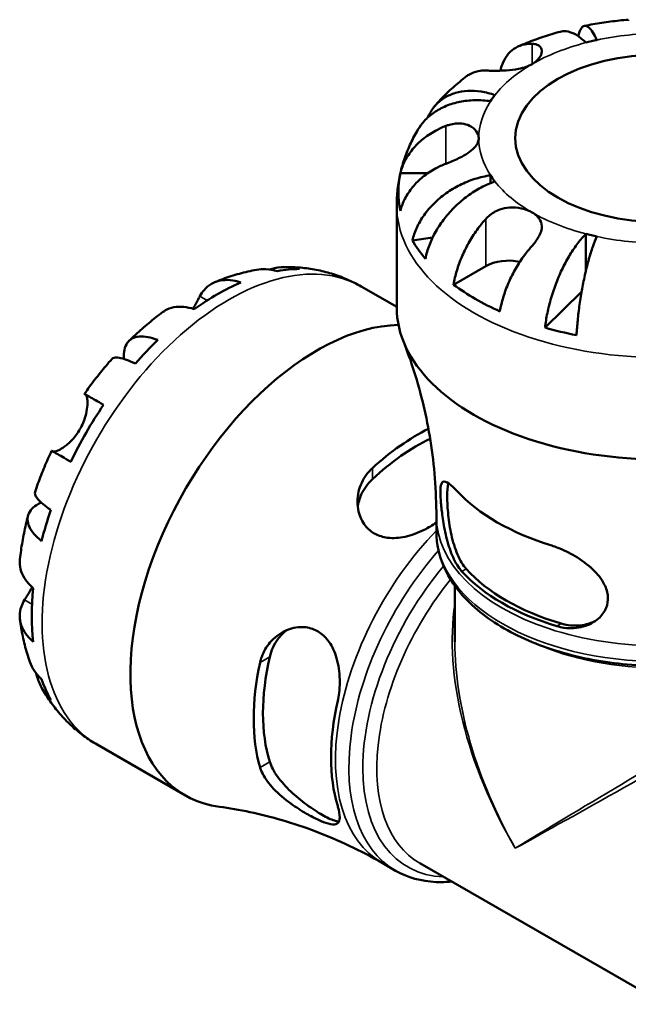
# Model space of a CAD drawing. Header units: millimetres. Extents: x 0 to 905, y -303 to 742.
# Tile 14 of 16: x 757 to 823, y 634 to 742. Entities that reach past the tile are written whole.
import ezdxf

# ---------------------------------------------------------------- set-up
doc = ezdxf.new("R2010")
doc.units = ezdxf.units.MM
doc.layers.add('Visible (ANSI)', color=7, linetype='Continuous', lineweight=50)
doc.layers.add('Visible Narrow (ANSI)', color=7, linetype='Continuous', lineweight=35)

msp = doc.modelspace()

# ---------------------------------------------------------------- linework, layer by layer
at = {"layer": 'Visible (ANSI)'}
for p, q in [((798.443, 725.65), (801.476, 725.65)), ((808.323, 725.398), (808.323, 724.537)), ((798.036, 710.921), (798.036, 722.105)), ((801.978, 718.567), (799.751, 718.235)), ((818.795, 718.969), (818.795, 714.97)), ((804.272, 713.4), (807.803, 715.433)), ((794.132, 713.202), (798.036, 710.954)), ((818.314, 712.612), (814.301, 708.69)), ((802.386, 686.249), (802.386, 687.964)), ((804.416, 674.201), (804.416, 680.362)), ((765.188, 662.94), (774.861, 657.37)), ((796.449, 649.958), (797.92, 649.111)), ((800.56, 649.933), (827.444, 634.451))]:
    msp.add_line(p, q, dxfattribs=at)
for centre, major_axis, ratio, start_param, end_param in [((827.036, 729.463), (-20, 0), 0.5758617, 5.0730826, 5.1370935), ((827.036, 729.463), (-20, 0), 0.5758617, 5.8584808, 5.9224917), ((827.036, 723.577), (-28.818, 0), 0.5758617, 6.1579369, 6.4084337), ((827.036, 729.463), (-20, 0), 0.5758617, 0.3606936, 0.4247045), ((827.036, 729.463), (20, 0), 0.5758617, 4.2876844, 4.3516954), ((827.036, 723.577), (-28.818, 0), 0.5758617, 0.3276875, 0.4577107), ((810.348, 713.967), (3.6, 0), 0.5758617, 1.229192, 2.3561945), ((778.387, 688.804), (14.381, 24.973), 0.5780931, 0.3257538, 0.455777), ((778.387, 688.804), (-14.381, -24.973), 0.5780931, 3.7998087, 4.0503055), ((827.036, 723.577), (-28.818, 0), 0.5758617, 0.6601497, 0.9106466), ((827.036, 710.921), (-29, 0), 0.5758617, 0, 3.1415927), ((789.333, 682.501), (14.472, 25.131), 0.5780931, 0.3346032, 3.3739162), ((827.036, 723.577), (-28.818, 0), 0.5758617, 1.1130856, 1.2431088), ((778.387, 688.804), (-14.381, -24.973), 0.5780931, 4.2527446, 4.3827678), ((778.387, 688.804), (-14.381, -24.973), 0.5780931, 4.5852068, 4.8357037), ((800.35, 676.157), (12.699, 22.053), 0.5780931, 0.7186387, 1.0637649), ((800.35, 676.157), (11.982, 20.807), 0.5780931, 0.7036917, 1.0810484), ((827.036, 697.677), (25.414, 0), 0.5758617, 3.6331718, 4.2208098), ((778.387, 688.804), (-14.381, -24.973), 0.5780931, 5.0381427, 5.168166), ((827.036, 688.52), (-24.652, 0), 0.5758617, 0.4822252, 1.0885711), ((827.036, 688.52), (-24.01, 0), 0.5758617, 0.4738434, 1.0969529), ((778.387, 688.804), (-14.381, -24.973), 0.5780931, 5.370605, 5.6211019), ((800.35, 676.157), (12.699, 22.053), 0.5780931, 2.0739603, 2.6345612), ((800.35, 676.157), (11.982, 20.807), 0.5780931, 2.0566769, 2.6518447), ((778.387, 688.804), (-14.381, -24.973), 0.5780931, 5.8235409, 5.9535641), ((808.269, 671.596), (-12.302, -21.364), 0.5780931, 5.2062541, 5.7854527)]:
    msp.add_ellipse(centre, major_axis=major_axis, ratio=ratio, start_param=start_param, end_param=end_param, dxfattribs=at)
msp.add_ellipse((827.036, 729.463), major_axis=(-16, 0), ratio=0.5758617, dxfattribs=at)
for points, knots in [([(823.436, 742.473), (823.111, 742.446), (822.787, 742.416), (822.14, 742.347), (821.817, 742.309), (821.173, 742.226), (820.852, 742.18), (820.212, 742.082), (819.892, 742.03), (819.256, 741.917), (818.939, 741.857), (818.623, 741.793)], [2.49943666, 2.49943666, 2.49943666, 2.49943666, 2.53834907, 2.53834907, 2.57726149, 2.57726149, 2.6161739, 2.6161739, 2.65508632, 2.65508632, 2.69399873, 2.69399873, 2.69399873, 2.69399873]), ([(823.436, 742.337), (823.436, 742.411), (823.436, 742.458), (823.436, 742.472), (823.436, 742.473), (823.436, 742.473)], [4.42788405, 4.42788405, 4.42788405, 4.42788405, 4.5512464, 4.5512464, 4.57417961, 4.57417961, 4.57417961, 4.57417961]), ([(815.969, 741.159), (815.656, 741.072), (815.344, 740.981), (814.724, 740.792), (814.415, 740.693), (813.802, 740.488), (813.498, 740.381), (812.893, 740.159), (812.593, 740.044), (811.996, 739.806), (811.7, 739.682), (811.406, 739.555)], [2.80431358, 2.80431358, 2.80431358, 2.80431358, 2.84393866, 2.84393866, 2.88356373, 2.88356373, 2.92318881, 2.92318881, 2.96281389, 2.96281389, 3.00243897, 3.00243897, 3.00243897, 3.00243897]), ([(818.795, 739.957), (818.511, 740.234), (818.201, 740.492), (817.594, 740.892), (817.297, 741.033), (816.774, 741.197), (816.499, 741.234), (816.149, 741.2), (816.057, 741.183), (815.969, 741.158)], [4.0142509, 4.0142509, 4.0142509, 4.0142509, 4.18195485, 4.18195485, 4.34965881, 4.34965881, 4.51671888, 4.51671888, 4.57788707, 4.57788707, 4.57788707, 4.57788707]), ([(817.949, 740.658), (817.991, 740.841), (818.04, 741.012), (818.179, 741.38), (818.277, 741.545), (818.474, 741.748), (818.592, 741.806), (818.845, 741.793), (818.98, 741.723), (819.239, 741.497), (819.385, 741.319), (819.685, 740.846), (819.837, 740.551), (819.977, 740.239)], [0.39134741, 0.39134741, 0.39134741, 0.39134741, 0.49949435, 0.49949435, 0.66614868, 0.66614868, 0.83320875, 0.83320875, 1.00026882, 1.00026882, 1.16797277, 1.16797277, 1.33567673, 1.33567673, 1.33567673, 1.33567673]), ([(809.406, 736.882), (809.487, 737.227), (809.596, 737.544), (809.87, 738.148), (810.071, 738.473), (810.548, 739.02), (810.825, 739.243), (811.384, 739.564), (811.718, 739.692), (812.342, 739.811), (812.62, 739.831), (812.894, 739.822)], [0.19619801, 0.19619801, 0.19619801, 0.19619801, 0.33215152, 0.33215152, 0.49888818, 0.49888818, 0.66562485, 0.66562485, 0.83351137, 0.83351137, 0.95687373, 0.95687373, 0.95687373, 0.95687373]), ([(812.894, 739.822), (812.995, 739.819), (813.091, 739.809), (813.314, 739.768), (813.434, 739.728), (813.648, 739.614), (813.739, 739.538), (813.906, 739.315), (813.954, 739.154), (813.94, 738.754), (813.848, 738.513), (813.496, 738.032), (813.23, 737.8), (812.894, 737.607)], [-0.57647647, -0.57647647, -0.57647647, -0.57647647, -0.52968676, -0.52968676, -0.46054026, -0.46054026, -0.38562403, -0.38562403, -0.27730827, -0.27730827, -0.14258086, -0.14258086, 0, 0, 0, 0]), ([(807.803, 736.891), (807.528, 736.899), (807.251, 736.88), (806.627, 736.76), (806.293, 736.632), (805.906, 736.41), (805.799, 736.339), (805.695, 736.26)], [4.42788405, 4.42788405, 4.42788405, 4.42788405, 4.5512464, 4.5512464, 4.71913293, 4.71913293, 4.78303844, 4.78303844, 4.78303844, 4.78303844]), ([(812.894, 737.607), (812.696, 737.493), (812.475, 737.393), (811.978, 737.214), (811.7, 737.14), (810.967, 736.991), (810.504, 736.94), (809.728, 736.89), (809.419, 736.88), (808.907, 736.874), (808.701, 736.874), (808.308, 736.878), (808.124, 736.882), (807.903, 736.888), (807.852, 736.889), (807.803, 736.891)], [-2.49913258, -2.49913258, -2.49913258, -2.49913258, -2.41505436, -2.41505436, -2.32384732, -2.32384732, -2.1841143, -2.1841143, -2.08674766, -2.08674766, -2.01440674, -2.01440674, -1.93994266, -1.93994266, -1.91637503, -1.91637503, -1.91637503, -1.91637503]), ([(805.695, 736.261), (805.443, 736.07), (805.194, 735.874), (804.703, 735.471), (804.462, 735.264), (803.987, 734.84), (803.753, 734.622), (803.295, 734.174), (803.07, 733.945), (802.63, 733.474), (802.414, 733.232), (802.204, 732.984)], [3.27620975, 3.27620975, 3.27620975, 3.27620975, 3.31546239, 3.31546239, 3.35471503, 3.35471503, 3.39396767, 3.39396767, 3.4332203, 3.4332203, 3.47247294, 3.47247294, 3.47247294, 3.47247294]), ([(801.454, 731.751), (801.505, 731.874), (801.56, 731.992), (801.801, 732.461), (802.045, 732.819), (802.625, 733.445), (802.962, 733.713), (803.64, 734.126), (804.045, 734.308), (804.915, 734.563), (805.382, 734.636), (806.27, 734.683), (806.775, 734.661), (807.805, 734.506), (808.331, 734.372), (808.813, 734.209)], [0.2807878, 0.2807878, 0.2807878, 0.2807878, 0.33284, 0.33284, 0.4994944, 0.4994944, 0.6661487, 0.6661487, 0.8332087, 0.8332087, 1.0002688, 1.0002688, 1.1679728, 1.1679728, 1.3356767, 1.3356767, 1.3356767, 1.3356767]), ([(808.323, 733.528), (807.782, 733.608), (807.19, 733.651), (806.033, 733.63), (805.466, 733.565), (804.468, 733.366), (803.944, 733.212), (802.965, 732.807), (802.511, 732.556), (801.749, 732.027), (801.371, 731.701), (800.785, 731.049), (800.558, 730.736), (800.372, 730.424)], [4.0142509, 4.0142509, 4.0142509, 4.0142509, 4.18195485, 4.18195485, 4.34965881, 4.34965881, 4.51671888, 4.51671888, 4.68377895, 4.68377895, 4.85043327, 4.85043327, 4.98319634, 4.98319634, 4.98319634, 4.98319634]), ([(800.372, 730.424), (800.085, 729.941), (799.819, 729.441), (799.334, 728.405), (799.115, 727.871), (798.734, 726.774), (798.571, 726.21), (798.306, 725.062), (798.205, 724.478), (798.07, 723.297), (798.036, 722.701), (798.036, 722.105)], [3.59760726, 3.59760726, 3.59760726, 3.59760726, 3.66348397, 3.66348397, 3.72936068, 3.72936068, 3.79523739, 3.79523739, 3.86111411, 3.86111411, 3.92699082, 3.92699082, 3.92699082, 3.92699082]), ([(798.443, 725.65), (798.562, 726.119), (798.739, 726.578), (799.159, 727.404), (799.443, 727.845), (800.119, 728.667), (800.511, 729.049), (801.301, 729.692), (801.774, 730.012), (802.656, 730.491), (803.048, 730.67), (803.436, 730.82)], [0.17075309, 0.17075309, 0.17075309, 0.17075309, 0.33215152, 0.33215152, 0.49888818, 0.49888818, 0.66562485, 0.66562485, 0.83351137, 0.83351137, 0.95687373, 0.95687373, 0.95687373, 0.95687373]), ([(803.436, 730.82), (803.561, 730.868), (803.688, 730.911), (804.043, 731.012), (804.272, 731.056), (804.733, 731.102), (804.963, 731.101), (805.491, 731.042), (805.773, 730.962), (806.335, 730.695), (806.585, 730.49), (806.941, 730.01), (807.036, 729.737), (807.036, 729.463)], [-0.58004807, -0.58004807, -0.58004807, -0.58004807, -0.5384523, -0.5384523, -0.46383793, -0.46383793, -0.3862639, -0.3862639, -0.27840269, -0.27840269, -0.14277912, -0.14277912, 0, 0, 0, 0]), ([(807.036, 729.463), (807.036, 729.314), (807.008, 729.165), (806.893, 728.862), (806.803, 728.71), (806.515, 728.351), (806.292, 728.151), (805.767, 727.777), (805.477, 727.605), (804.941, 727.325), (804.712, 727.214), (804.251, 727.005), (804.021, 726.907), (803.673, 726.766), (803.554, 726.719), (803.436, 726.674)], [0, 0, 0, 0, 0.07774953, 0.07774953, 0.16081914, 0.16081914, 0.27783798, 0.27783798, 0.3882896, 0.3882896, 0.46542959, 0.46542959, 0.54035429, 0.54035429, 0.57953204, 0.57953204, 0.57953204, 0.57953204]), ([(803.436, 726.674), (803.048, 726.524), (802.656, 726.345), (801.774, 725.866), (801.301, 725.546), (800.511, 724.903), (800.119, 724.521), (799.443, 723.698), (799.159, 723.257), (798.739, 722.432), (798.562, 721.973), (798.443, 721.503)], [4.42788748, 4.42788748, 4.42788748, 4.42788748, 4.55124983, 4.55124983, 4.71913636, 4.71913636, 4.88587302, 4.88587302, 5.05260969, 5.05260969, 5.21400811, 5.21400811, 5.21400811, 5.21400811]), ([(799.751, 718.235), (799.866, 718.724), (800.038, 719.211), (800.444, 720.099), (800.718, 720.581), (801.371, 721.501), (801.749, 721.939), (802.511, 722.695), (802.965, 723.082), (803.944, 723.779), (804.468, 724.088), (805.466, 724.585), (806.033, 724.819), (807.19, 725.185), (807.782, 725.318), (808.323, 725.398)], [0.1707461, 0.1707461, 0.1707461, 0.1707461, 0.33284, 0.33284, 0.4994944, 0.4994944, 0.6661487, 0.6661487, 0.8332087, 0.8332087, 1.0002688, 1.0002688, 1.1679728, 1.1679728, 1.3356767, 1.3356767, 1.3356767, 1.3356767]), ([(808.813, 724.717), (808.331, 724.554), (807.805, 724.331), (806.775, 723.787), (806.27, 723.467), (805.382, 722.817), (804.915, 722.428), (804.045, 721.582), (803.64, 721.125), (802.962, 720.253), (802.625, 719.756), (802.045, 718.736), (801.801, 718.213), (801.439, 717.262), (801.286, 716.75), (801.184, 716.243)], [4.0142509, 4.0142509, 4.0142509, 4.0142509, 4.1819549, 4.1819549, 4.3496588, 4.3496588, 4.5167189, 4.5167189, 4.683779, 4.683779, 4.8504333, 4.8504333, 5.0170876, 5.0170876, 5.1791816, 5.1791816, 5.1791816, 5.1791816]), ([(807.803, 720.603), (807.904, 720.716), (808.012, 720.824), (808.297, 721.075), (808.481, 721.21), (808.89, 721.455), (809.115, 721.561), (809.693, 721.766), (810.049, 721.838), (810.858, 721.897), (811.302, 721.858), (812.158, 721.667), (812.558, 721.513), (812.894, 721.319)], [-0.57647647, -0.57647647, -0.57647647, -0.57647647, -0.52968676, -0.52968676, -0.46054026, -0.46054026, -0.38562403, -0.38562403, -0.27730827, -0.27730827, -0.14258086, -0.14258086, 0, 0, 0, 0]), ([(804.272, 713.4), (804.356, 713.918), (804.482, 714.449), (804.779, 715.445), (804.979, 716.002), (805.457, 717.099), (805.734, 717.641), (806.293, 718.606), (806.627, 719.118), (807.251, 719.956), (807.528, 720.296), (807.803, 720.603)], [0.17075309, 0.17075309, 0.17075309, 0.17075309, 0.33215152, 0.33215152, 0.49888818, 0.49888818, 0.66562485, 0.66562485, 0.83351137, 0.83351137, 0.95687373, 0.95687373, 0.95687373, 0.95687373]), ([(812.894, 721.319), (813.092, 721.205), (813.266, 721.078), (813.573, 720.79), (813.698, 720.628), (813.925, 720.188), (813.974, 719.898), (813.909, 719.364), (813.84, 719.136), (813.655, 718.729), (813.557, 718.553), (813.323, 718.196), (813.188, 718.016), (812.992, 717.782), (812.943, 717.727), (812.894, 717.671)], [-2.49913258, -2.49913258, -2.49913258, -2.49913258, -2.41505436, -2.41505436, -2.32384732, -2.32384732, -2.1841143, -2.1841143, -2.08674766, -2.08674766, -2.01440674, -2.01440674, -1.93994266, -1.93994266, -1.91637503, -1.91637503, -1.91637503, -1.91637503]), ([(814.301, 708.69), (814.361, 709.22), (814.451, 709.769), (814.665, 710.805), (814.808, 711.386), (815.15, 712.544), (815.349, 713.12), (815.748, 714.153), (815.986, 714.705), (816.499, 715.757), (816.774, 716.257), (817.297, 717.117), (817.594, 717.557), (818.201, 718.344), (818.511, 718.691), (818.795, 718.969)], [0.1707461, 0.1707461, 0.1707461, 0.1707461, 0.33284, 0.33284, 0.4994944, 0.4994944, 0.6661487, 0.6661487, 0.8332087, 0.8332087, 1.0002688, 1.0002688, 1.1679728, 1.1679728, 1.3356767, 1.3356767, 1.3356767, 1.3356767]), ([(819.977, 718.687), (819.837, 718.375), (819.685, 717.99), (819.385, 717.129), (819.239, 716.654), (818.98, 715.731), (818.845, 715.198), (818.592, 714.084), (818.474, 713.503), (818.277, 712.421), (818.179, 711.821), (818.011, 710.622), (817.94, 710.024), (817.835, 708.962), (817.79, 708.402), (817.761, 707.864)], [4.0142509, 4.0142509, 4.0142509, 4.0142509, 4.1819549, 4.1819549, 4.3496588, 4.3496588, 4.5167189, 4.5167189, 4.6837789, 4.6837789, 4.8504333, 4.8504333, 5.0170876, 5.0170876, 5.1791816, 5.1791816, 5.1791816, 5.1791816]), ([(812.894, 717.671), (812.62, 717.364), (812.342, 717.024), (811.718, 716.187), (811.384, 715.674), (810.825, 714.709), (810.548, 714.168), (810.071, 713.07), (809.87, 712.513), (809.573, 711.517), (809.447, 710.986), (809.364, 710.468)], [4.42788405, 4.42788405, 4.42788405, 4.42788405, 4.5512464, 4.5512464, 4.71913293, 4.71913293, 4.88586959, 4.88586959, 5.05260626, 5.05260626, 5.21400469, 5.21400469, 5.21400469, 5.21400469]), ([(784.946, 714.887), (784.516, 715.017), (784.086, 715.088), (783.367, 715.121), (783.016, 715.101), (782.67, 715.04)], [0.17074605, 0.17074605, 0.17074605, 0.17074605, 0.33284003, 0.33284003, 0.47021059, 0.47021059, 0.47021059, 0.47021059]), ([(784.117, 715.067), (784.293, 715.122), (784.472, 715.17), (785.129, 715.311), (785.612, 715.349), (786.479, 715.32), (786.941, 715.252), (787.392, 715.125)], [4.78740718, 4.78740718, 4.78740718, 4.78740718, 4.85043327, 4.85043327, 5.01708759, 5.01708759, 5.17918157, 5.17918157, 5.17918157, 5.17918157]), ([(785.81, 715.337), (786.369, 715.342), (786.933, 715.321), (788.065, 715.22), (788.634, 715.142), (789.768, 714.922), (790.334, 714.782), (791.452, 714.438), (792.005, 714.234), (793.089, 713.764), (793.618, 713.497), (794.132, 713.202)], [0.45605904, 0.45605904, 0.45605904, 0.45605904, 0.52154012, 0.52154012, 0.5870212, 0.5870212, 0.65250229, 0.65250229, 0.71798337, 0.71798337, 0.78346445, 0.78346445, 0.78346445, 0.78346445]), ([(778.075, 713.666), (778.367, 713.788), (778.662, 713.905), (779.258, 714.128), (779.558, 714.233), (780.165, 714.43), (780.472, 714.523), (781.09, 714.695), (781.402, 714.774), (782.032, 714.918), (782.349, 714.983), (782.67, 715.04)], [0.13449766, 0.13449766, 0.13449766, 0.13449766, 0.17376263, 0.17376263, 0.2130276, 0.2130276, 0.25229257, 0.25229257, 0.29155754, 0.29155754, 0.33082251, 0.33082251, 0.33082251, 0.33082251]), ([(776.461, 712.139), (776.59, 712.382), (776.745, 712.613), (777.159, 713.096), (777.436, 713.323), (777.993, 713.649), (778.323, 713.779), (779.034, 713.921), (779.415, 713.934), (780.13, 713.866), (780.526, 713.783), (780.933, 713.646)], [4.42788405, 4.42788405, 4.42788405, 4.42788405, 4.5512464, 4.5512464, 4.71913293, 4.71913293, 4.88586959, 4.88586959, 5.05260626, 5.05260626, 5.21400469, 5.21400469, 5.21400469, 5.21400469]), ([(775.682, 710.765), (775.739, 710.859), (775.794, 710.952), (775.941, 711.2), (776.028, 711.352), (776.183, 711.628), (776.252, 711.753), (776.368, 711.966), (776.416, 712.055), (776.461, 712.139)], [0.3826264, 0.3826264, 0.3826264, 0.3826264, 0.41754463, 0.41754463, 0.47774931, 0.47774931, 0.53276241, 0.53276241, 0.57681269, 0.57681269, 0.57681269, 0.57681269]), ([(775.841, 710.714), (775.435, 710.851), (775.038, 710.934), (774.324, 711.002), (773.943, 710.99), (773.232, 710.847), (772.901, 710.717), (772.535, 710.502), (772.446, 710.443), (772.358, 710.378)], [0.17075309, 0.17075309, 0.17075309, 0.17075309, 0.33215152, 0.33215152, 0.49888818, 0.49888818, 0.66562485, 0.66562485, 0.71941105, 0.71941105, 0.71941105, 0.71941105]), ([(768.677, 707.231), (768.91, 707.459), (769.145, 707.684), (769.62, 708.126), (769.861, 708.343), (770.346, 708.771), (770.592, 708.981), (771.087, 709.394), (771.338, 709.597), (771.844, 709.994), (772.099, 710.188), (772.357, 710.378)], [5.94598306, 5.94598306, 5.94598306, 5.94598306, 5.98561931, 5.98561931, 6.02525556, 6.02525556, 6.06489181, 6.06489181, 6.10452805, 6.10452805, 6.1441643, 6.1441643, 6.1441643, 6.1441643]), ([(768.117, 705.266), (768.116, 705.281), (768.115, 705.295), (768.092, 705.673), (768.117, 706.002), (768.236, 706.54), (768.341, 706.798), (768.638, 707.22), (768.831, 707.385), (769.247, 707.607), (769.509, 707.686), (770.101, 707.741), (770.433, 707.717), (771.074, 707.594), (771.441, 707.487), (771.828, 707.334)], [4.175506, 4.175506, 4.175506, 4.175506, 4.1819549, 4.1819549, 4.3496588, 4.3496588, 4.5167189, 4.5167189, 4.6837789, 4.6837789, 4.8504333, 4.8504333, 5.0170876, 5.0170876, 5.1791816, 5.1791816, 5.1791816, 5.1791816]), ([(802.386, 687.964), (802.386, 689.37), (802.331, 690.776), (802.113, 693.556), (801.95, 694.929), (801.529, 697.614), (801.269, 698.925), (800.67, 701.458), (800.331, 702.681), (799.59, 705.019), (799.19, 706.133), (798.77, 707.187)], [3.92699082, 3.92699082, 3.92699082, 3.92699082, 3.97209266, 3.97209266, 4.0171945, 4.0171945, 4.06229635, 4.06229635, 4.10739819, 4.10739819, 4.15250003, 4.15250003, 4.15250003, 4.15250003]), ([(769.382, 704.754), (769.016, 704.93), (768.682, 705.071), (768.117, 705.274), (767.837, 705.353), (767.367, 705.427), (767.177, 705.423), (766.941, 705.361), (766.856, 705.314), (766.796, 705.247)], [0.17074605, 0.17074605, 0.17074605, 0.17074605, 0.33284003, 0.33284003, 0.49949435, 0.49949435, 0.66614868, 0.66614868, 0.78787661, 0.78787661, 0.78787661, 0.78787661]), ([(763.795, 701.417), (763.981, 701.685), (764.169, 701.951), (764.553, 702.477), (764.748, 702.738), (765.142, 703.254), (765.343, 703.51), (765.748, 704.016), (765.954, 704.266), (766.371, 704.761), (766.582, 705.005), (766.796, 705.247)], [5.64090934, 5.64090934, 5.64090934, 5.64090934, 5.67983084, 5.67983084, 5.71875234, 5.71875234, 5.75767384, 5.75767384, 5.79659533, 5.79659533, 5.83551683, 5.83551683, 5.83551683, 5.83551683]), ([(763.296, 697.539), (763.425, 697.764), (763.54, 697.995), (763.746, 698.482), (763.833, 698.734), (764.001, 699.332), (764.062, 699.668), (764.125, 700.258), (764.129, 700.51), (764.104, 700.863), (764.085, 700.984), (764.036, 701.175), (764.006, 701.245), (763.954, 701.315), (763.935, 701.333), (763.915, 701.345)], [0, 0, 0, 0, 0.07774953, 0.07774953, 0.16081914, 0.16081914, 0.27783798, 0.27783798, 0.3882896, 0.3882896, 0.46542959, 0.46542959, 0.54035429, 0.54035429, 0.57953204, 0.57953204, 0.57953204, 0.57953204]), ([(763.915, 701.345), (763.851, 701.383), (763.809, 701.407), (763.783, 701.425), (763.823, 701.402), (763.984, 701.311), (764.119, 701.235), (764.492, 701.021), (764.732, 700.884), (765.236, 700.595), (765.544, 700.418), (765.891, 700.218)], [4.42788405, 4.42788405, 4.42788405, 4.42788405, 4.5512464, 4.5512464, 4.71913293, 4.71913293, 4.88586959, 4.88586959, 5.05260626, 5.05260626, 5.21400469, 5.21400469, 5.21400469, 5.21400469]), ([(760.354, 695.093), (760.366, 695.09), (760.38, 695.087), (760.453, 695.08), (760.529, 695.089), (760.72, 695.142), (760.836, 695.187), (761.152, 695.342), (761.363, 695.469), (761.876, 695.841), (762.178, 696.104), (762.774, 696.747), (763.058, 697.127), (763.296, 697.539)], [-0.55773761, -0.55773761, -0.55773761, -0.55773761, -0.5384523, -0.5384523, -0.46383793, -0.46383793, -0.3862639, -0.3862639, -0.27840269, -0.27840269, -0.14277912, -0.14277912, 0, 0, 0, 0]), ([(758.378, 690.667), (758.48, 690.973), (758.587, 691.278), (758.807, 691.887), (758.921, 692.19), (759.156, 692.795), (759.277, 693.096), (759.527, 693.696), (759.656, 693.995), (759.92, 694.59), (760.056, 694.887), (760.195, 695.182)], [5.16004184, 5.16004184, 5.16004184, 5.16004184, 5.19896426, 5.19896426, 5.23788668, 5.23788668, 5.27680911, 5.27680911, 5.31573153, 5.31573153, 5.35465395, 5.35465395, 5.35465395, 5.35465395]), ([(762.291, 693.983), (761.944, 694.182), (761.636, 694.359), (761.132, 694.649), (760.892, 694.786), (760.519, 694.999), (760.384, 695.076), (760.235, 695.16), (760.196, 695.182), (760.195, 695.182)], [0.17075309, 0.17075309, 0.17075309, 0.17075309, 0.33215152, 0.33215152, 0.49888818, 0.49888818, 0.66562485, 0.66562485, 0.80841156, 0.80841156, 0.80841156, 0.80841156]), ([(802.386, 687.315), (801.965, 687.016), (801.511, 686.743), (800.367, 686.171), (799.658, 685.907), (798.299, 685.614), (797.652, 685.566), (796.542, 685.703), (796.078, 685.844), (795.239, 686.294), (794.88, 686.599), (794.233, 687.415), (793.99, 687.946), (793.687, 689.216), (793.691, 689.974), (794.015, 691.371), (794.308, 692.015), (794.923, 692.834), (795.136, 693.068), (795.372, 693.283)], [-1.8387587, -1.8387587, -1.8387587, -1.8387587, -1.6793131, -1.6793131, -1.4547755, -1.4547755, -1.2502186, -1.2502186, -1.0843743, -1.0843743, -0.9161356, -0.9161356, -0.7095462, -0.7095462, -0.4504903, -0.4504903, -0.2130161, -0.2130161, -0.1082794, -0.1082794, -0.1082794, -0.1082794]), ([(793.767, 689.008), (793.825, 689.46), (793.953, 689.927), (794.437, 691.001), (794.866, 691.586), (795.372, 692.056)], [2.23778167, 2.23778167, 2.23778167, 2.23778167, 2.39657457, 2.39657457, 2.62085352, 2.62085352, 2.62085352, 2.62085352]), ([(805.195, 681.937), (805.09, 682.052), (804.988, 682.178), (804.561, 682.767), (804.271, 683.327), (803.779, 684.587), (803.576, 685.286), (803.264, 686.664), (803.148, 687.336), (802.984, 688.509), (802.929, 689.006), (802.851, 689.919), (802.831, 690.318), (802.831, 691.058), (802.863, 691.353), (803.021, 691.781), (803.171, 691.853), (803.601, 691.71), (803.869, 691.517), (804.334, 691.079), (804.479, 690.933), (804.632, 690.769)], [-1.9752246, -1.9752246, -1.9752246, -1.9752246, -1.9072855, -1.9072855, -1.6824696, -1.6824696, -1.457908, -1.457908, -1.2546509, -1.2546509, -1.0898152, -1.0898152, -0.9216855, -0.9216855, -0.7136786, -0.7136786, -0.4526493, -0.4526493, -0.2138508, -0.2138508, -0.1162451, -0.1162451, -0.1162451, -0.1162451]), ([(805.671, 682.211), (805.32, 682.605), (804.983, 683.159), (804.423, 684.464), (804.199, 685.214), (803.886, 686.631), (803.767, 687.393), (803.615, 688.861), (803.58, 689.566), (803.58, 690.725), (803.615, 691.237), (803.692, 691.612), (803.693, 691.617), (803.694, 691.622)], [0.8545375, 0.8545375, 0.8545375, 0.8545375, 1.0852891, 1.0852891, 1.3160407, 1.3160407, 1.5287267, 1.5287267, 1.7414127, 1.7414127, 1.9540987, 1.9540987, 1.9569799, 1.9569799, 1.9569799, 1.9569799]), ([(758.378, 690.667), (758.35, 690.582), (758.352, 690.486), (758.418, 690.253), (758.51, 690.087), (758.812, 689.721), (759.021, 689.519), (759.48, 689.134), (759.771, 688.916), (760.107, 688.688)], [4.56151056, 4.56151056, 4.56151056, 4.56151056, 4.68377895, 4.68377895, 4.85043327, 4.85043327, 5.01708759, 5.01708759, 5.17918157, 5.17918157, 5.17918157, 5.17918157]), ([(759.094, 685.277), (758.766, 685.534), (758.49, 685.797), (758.061, 686.289), (757.874, 686.562), (757.623, 687.1), (757.56, 687.364), (757.543, 687.834), (757.588, 688.082), (757.804, 688.547), (757.974, 688.765), (758.379, 689.134), (758.651, 689.319), (758.997, 689.491), (759.018, 689.502), (759.039, 689.512)], [0.1707461, 0.1707461, 0.1707461, 0.1707461, 0.33284, 0.33284, 0.4994944, 0.4994944, 0.6661487, 0.6661487, 0.8332087, 0.8332087, 1.0002688, 1.0002688, 1.1679728, 1.1679728, 1.1786783, 1.1786783, 1.1786783, 1.1786783]), ([(756.711, 683.285), (756.747, 683.603), (756.788, 683.922), (756.879, 684.559), (756.93, 684.877), (757.04, 685.513), (757.099, 685.83), (757.227, 686.465), (757.296, 686.781), (757.441, 687.414), (757.518, 687.73), (757.6, 688.046)], [4.85146325, 4.85146325, 4.85146325, 4.85146325, 4.89109308, 4.89109308, 4.93072292, 4.93072292, 4.97035276, 4.97035276, 5.0099826, 5.0099826, 5.04961244, 5.04961244, 5.04961244, 5.04961244]), ([(851.686, 686.249), (851.686, 684.731), (851.293, 683.218), (849.772, 680.314), (848.609, 678.93), (845.597, 676.404), (843.711, 675.278), (839.438, 673.434), (837.049, 672.721), (832.024, 671.777), (829.39, 671.545), (824.135, 671.58), (821.516, 671.845), (816.54, 672.851), (814.185, 673.591), (809.971, 675.49), (808.112, 676.65), (805.11, 679.297), (803.957, 680.783), (802.679, 683.624), (802.386, 684.935), (802.386, 686.249)], [5.4977871, 5.4977871, 5.4977871, 5.4977871, 5.7907166, 5.7907166, 6.0996781, 6.0996781, 6.4255123, 6.4255123, 6.7534205, 6.7534205, 7.0799873, 7.0799873, 7.4059849, 7.4059849, 7.7326316, 7.7326316, 8.0605998, 8.0605998, 8.3858335, 8.3858335, 8.6393798, 8.6393798, 8.6393798, 8.6393798]), ([(815.04, 684.775), (815.256, 684.708), (815.474, 684.633), (816.334, 684.303), (816.979, 683.988), (818.303, 683.198), (818.974, 682.705), (820.07, 681.654), (820.512, 681.102), (821.031, 680.075), (821.167, 679.622), (821.226, 678.748), (821.162, 678.34), (820.832, 677.505), (820.536, 677.104), (819.699, 676.364), (819.124, 676.064), (817.832, 675.705), (817.109, 675.659), (816.121, 675.807), (815.861, 675.865), (815.603, 675.943)], [-1.9963078, -1.9963078, -1.9963078, -1.9963078, -1.922578, -1.922578, -1.7080896, -1.7080896, -1.4598055, -1.4598055, -1.2296798, -1.2296798, -1.0554637, -1.0554637, -0.8932212, -0.8932212, -0.7012942, -0.7012942, -0.4683239, -0.4683239, -0.2239057, -0.2239057, -0.1363209, -0.1363209, -0.1363209, -0.1363209]), ([(756.712, 683.285), (756.699, 683.174), (756.693, 683.065), (756.691, 682.639), (756.744, 682.29), (756.978, 681.605), (757.158, 681.27), (757.575, 680.687), (757.846, 680.387), (758.169, 680.104)], [4.66408079, 4.66408079, 4.66408079, 4.66408079, 4.71913293, 4.71913293, 4.88586959, 4.88586959, 5.05260626, 5.05260626, 5.21400469, 5.21400469, 5.21400469, 5.21400469]), ([(757.227, 678.826), (757.281, 678.912), (757.338, 679.004), (757.486, 679.247), (757.581, 679.404), (757.787, 679.757), (757.899, 679.952), (758.023, 680.179), (758.033, 680.198), (758.044, 680.217)], [-0.57647647, -0.57647647, -0.57647647, -0.57647647, -0.52968676, -0.52968676, -0.46054026, -0.46054026, -0.38562403, -0.38562403, -0.37869578, -0.37869578, -0.37869578, -0.37869578]), ([(758.169, 674.218), (757.846, 674.5), (757.575, 674.801), (757.158, 675.383), (756.978, 675.718), (756.744, 676.403), (756.691, 676.753), (756.694, 677.395), (756.751, 677.747), (756.96, 678.345), (757.082, 678.594), (757.227, 678.826)], [0.17075309, 0.17075309, 0.17075309, 0.17075309, 0.33215152, 0.33215152, 0.49888818, 0.49888818, 0.66562485, 0.66562485, 0.83351137, 0.83351137, 0.95687373, 0.95687373, 0.95687373, 0.95687373]), ([(757.812, 672.02), (757.703, 672.326), (757.601, 672.634), (757.413, 673.251), (757.326, 673.561), (757.167, 674.182), (757.095, 674.494), (756.964, 675.118), (756.905, 675.431), (756.801, 676.058), (756.755, 676.372), (756.716, 676.686)], [4.38151969, 4.38151969, 4.38151969, 4.38151969, 4.4207795, 4.4207795, 4.4600393, 4.4600393, 4.49929911, 4.49929911, 4.53855891, 4.53855891, 4.57781872, 4.57781872, 4.57781872, 4.57781872]), ([(819.781, 676.478), (819.313, 676.252), (818.779, 676.092), (817.512, 675.944), (816.764, 676.015), (816.08, 676.217)], [0.47449069, 0.47449069, 0.47449069, 0.47449069, 0.65612358, 0.65612358, 0.88687521, 0.88687521, 0.88687521, 0.88687521]), ([(783.058, 671.954), (783.105, 672.171), (783.166, 672.382), (783.447, 673.162), (783.753, 673.684), (784.603, 674.686), (785.184, 675.13), (786.42, 675.705), (787.069, 675.855), (788.206, 675.824), (788.686, 675.715), (789.547, 675.304), (789.921, 675.024), (790.63, 674.256), (790.935, 673.754), (791.455, 672.521), (791.633, 671.773), (791.814, 670.207), (791.809, 669.388), (791.677, 668.309), (791.627, 668.015), (791.563, 667.731)], [-1.9825536, -1.9825536, -1.9825536, -1.9825536, -1.909933, -1.909933, -1.7075802, -1.7075802, -1.4589548, -1.4589548, -1.2260214, -1.2260214, -1.0497889, -1.0497889, -0.8872032, -0.8872032, -0.6971386, -0.6971386, -0.4663566, -0.4663566, -0.223271, -0.223271, -0.128267, -0.128267, -0.128267, -0.128267]), ([(784.118, 672.565), (784.277, 673.254), (784.579, 673.931), (785.278, 674.885), (785.612, 675.221), (785.969, 675.491)], [-0.88373584, -0.88373584, -0.88373584, -0.88373584, -0.65448666, -0.65448666, -0.49899182, -0.49899182, -0.49899182, -0.49899182]), ([(757.813, 672.02), (757.934, 671.684), (758.096, 671.363), (758.49, 670.753), (758.766, 670.417), (759.094, 670.111)], [4.87681878, 4.87681878, 4.87681878, 4.87681878, 5.01708759, 5.01708759, 5.17918157, 5.17918157, 5.17918157, 5.17918157]), ([(760.107, 667.866), (759.771, 668.192), (759.48, 668.557), (759.021, 669.291), (758.812, 669.727), (758.601, 670.376), (758.55, 670.565), (758.508, 670.755)], [0.17074605, 0.17074605, 0.17074605, 0.17074605, 0.33284003, 0.33284003, 0.49949435, 0.49949435, 0.56613141, 0.56613141, 0.56613141, 0.56613141]), ([(765.188, 662.94), (764.668, 663.239), (764.166, 663.568), (763.206, 664.279), (762.747, 664.66), (761.88, 665.466), (761.471, 665.891), (760.707, 666.775), (760.352, 667.234), (759.694, 668.177), (759.391, 668.66), (759.115, 669.153)], [3.92505711, 3.92505711, 3.92505711, 3.92505711, 3.99132044, 3.99132044, 4.05758377, 4.05758377, 4.1238471, 4.1238471, 4.19011043, 4.19011043, 4.25637376, 4.25637376, 4.25637376, 4.25637376]), ([(791.563, 656.22), (791.609, 656.069), (791.648, 655.925), (791.78, 655.359), (791.812, 655.009), (791.725, 654.474), (791.599, 654.298), (791.173, 654.158), (790.89, 654.176), (790.216, 654.36), (789.861, 654.495), (789.051, 654.866), (788.607, 655.097), (787.576, 655.69), (786.994, 656.062), (785.741, 656.97), (785.086, 657.523), (784.037, 658.63), (783.625, 659.181), (783.222, 659.97), (783.126, 660.209), (783.058, 660.443)], [-1.9615319, -1.9615319, -1.9615319, -1.9615319, -1.8935483, -1.8935483, -1.6793131, -1.6793131, -1.4547755, -1.4547755, -1.2502186, -1.2502186, -1.0843743, -1.0843743, -0.9161356, -0.9161356, -0.7095462, -0.7095462, -0.4504903, -0.4504903, -0.2130161, -0.2130161, -0.1082794, -0.1082794, -0.1082794, -0.1082794]), ([(791.697, 654.51), (791.559, 654.512), (791.394, 654.542), (790.839, 654.718), (790.376, 654.942), (789.362, 655.526), (788.757, 655.919), (787.543, 656.814), (786.935, 657.316), (785.886, 658.309), (785.373, 658.872), (784.566, 659.996), (784.273, 660.559), (784.118, 661.054)], [1.4108792, 1.4108792, 1.4108792, 1.4108792, 1.5244244, 1.5244244, 1.7370432, 1.7370432, 1.9546694, 1.9546694, 2.1722956, 2.1722956, 2.3965746, 2.3965746, 2.6208535, 2.6208535, 2.6208535, 2.6208535]), ([(778.595, 656.119), (779.669, 655.974), (780.789, 655.783), (783.095, 655.296), (784.282, 655), (786.694, 654.295), (787.92, 653.886), (790.38, 652.953), (791.614, 652.428), (794.057, 651.271), (795.267, 650.639), (796.449, 649.958)], [3.69273358, 3.69273358, 3.69273358, 3.69273358, 3.73919829, 3.73919829, 3.78566299, 3.78566299, 3.8321277, 3.8321277, 3.8785924, 3.8785924, 3.92505711, 3.92505711, 3.92505711, 3.92505711]), ([(797.92, 649.111), (799.24, 648.351), (800.752, 647.933), (802.909, 647.844), (803.476, 647.863), (804.052, 647.922)], [2.3581282, 2.3581282, 2.3581282, 2.3581282, 2.65134297, 2.65134297, 2.75333331, 2.75333331, 2.75333331, 2.75333331])]:
    msp.add_open_spline(points, degree=3, knots=knots, dxfattribs=at)
at = {"layer": 'Visible Narrow (ANSI)'}
for p, q in [((812.894, 739.822), (812.894, 737.607)), ((803.436, 730.82), (803.436, 726.674)), ((807.803, 720.603), (807.803, 715.433)), ((776.461, 712.139), (777.26, 711.679)), ((763.915, 701.345), (765.885, 700.21)), ((795.372, 693.283), (795.372, 692.056)), ((805.195, 681.937), (805.671, 682.211)), ((757.227, 678.826), (758.039, 678.359)), ((816.08, 676.217), (815.603, 675.943)), ((784.118, 672.565), (783.058, 671.954)), ((783.058, 660.443), (784.118, 661.054))]:
    msp.add_line(p, q, dxfattribs=at)
for centre, major_axis, ratio, start_param, end_param in [((827.036, 729.463), (-20, 0), 0.5758617, 5.1370935, 5.4977871), ((827.036, 729.463), (-20, 0), 0.5758617, 4.712389, 5.0730826), ((827.036, 729.463), (-20, 0), 0.5758617, 5.4977871, 5.8584808), ((827.036, 729.463), (-20, 0), 0.5758617, 5.9224917, 6.2831853), ((827.036, 729.463), (-20, 0), 0.5758617, 0, 0.3606936), ((827.036, 729.463), (20, 0), 0.5758617, 3.5662972, 3.9269908), ((827.036, 722.105), (-29, 0), 0.5758617, 0, 3.1415927), ((827.036, 729.463), (20, 0), 0.5758617, 3.9269908, 4.2876844), ((827.036, 729.463), (20, 0), 0.5758617, 4.3516954, 4.712389), ((779.66, 688.071), (14.472, 25.131), 0.5780931, 0, 3.1415927), ((827.036, 687.964), (-24.65, 0), 0.5758617, 0, 3.1415927), ((808.75, 671.319), (-12.301, -21.361), 0.5780931, 4.2988256, 6.2831853), ((827.036, 686.249), (24.65, 0), 0.5758617, 3.1415927, 6.2831853), ((810.221, 670.472), (-12.301, -21.361), 0.5780931, 4.3765591, 6.2831853), ((811.035, 670.003), (-11.795, -20.482), 0.5780931, 4.4147693, 6.5773136), ((811.848, 669.535), (-11.288, -19.602), 0.5780931, 4.4418808, 6.2831853), ((827.036, 660.789), (-16.518, 27.874), 0.56963, 0.6058493, 1.5636827), ((827.036, 660.789), (-15.911, 28.226), 0.5696297, 0.790626, 1.5760242), ((827.036, 684.367), (22.62, 0), 0.5758617, 4.0520017, 5.3727762), ((827.036, 660.789), (-22.619, -13.414), 0.0126176, 4.3071995, 5.4903045), ((827.036, 660.789), (22.912, 12.908), 0.0092737, 3.9344236, 5.1175286)]:
    msp.add_ellipse(centre, major_axis=major_axis, ratio=ratio, start_param=start_param, end_param=end_param, dxfattribs=at)

doc.saveas('drawing.dxf')
